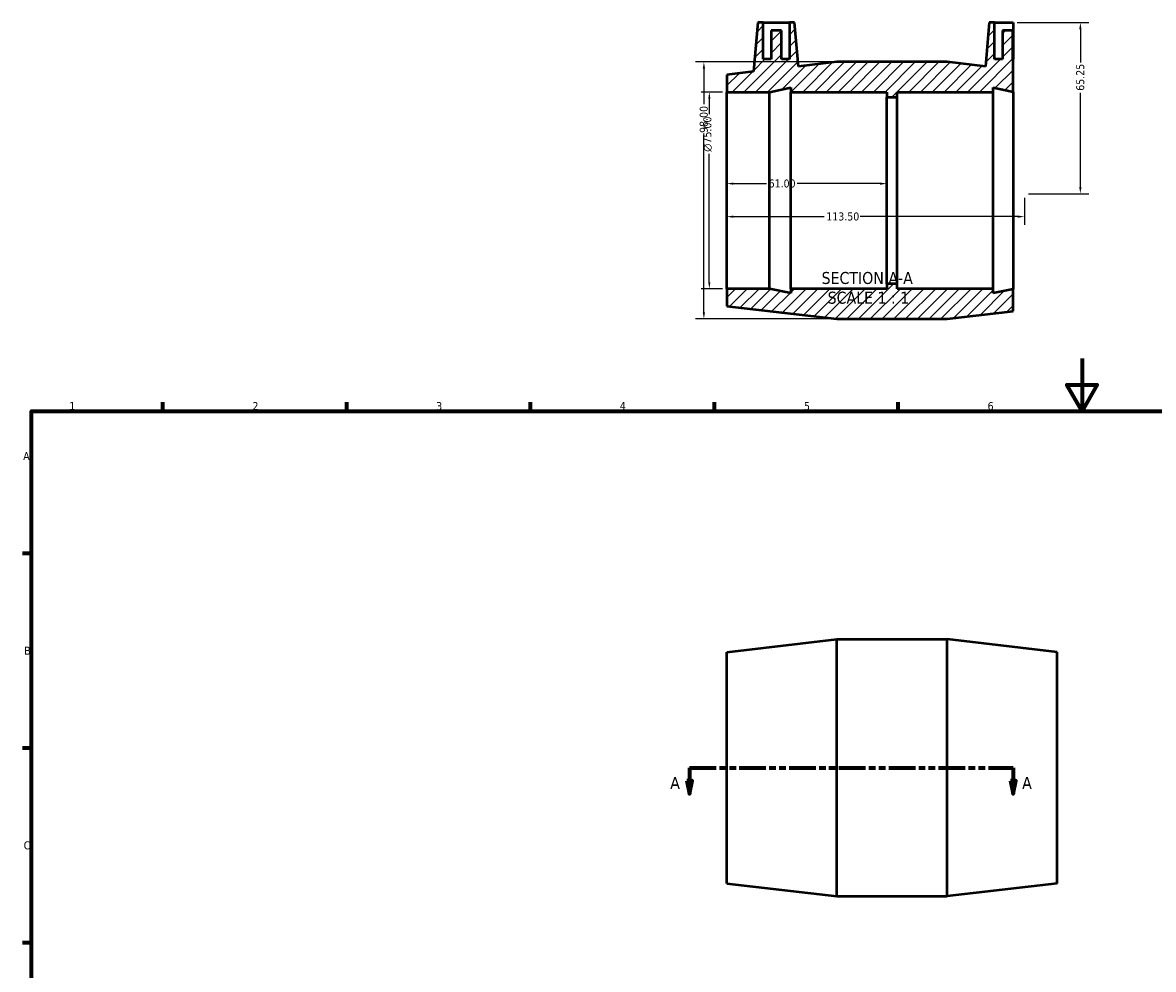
# Model space of a CAD drawing. Header units: millimetres. Extents: x 0 to 895, y 0 to 722.
# Tile 2 of 3: x 17 to 448, y 361 to 722. Entities that reach past the tile are written whole.
import ezdxf

# ---------------------------------------------------------------- set-up
doc = ezdxf.new("R2010")
doc.units = ezdxf.units.MM
doc.linetypes.add('DOUBLE_DASH_CHAIN', pattern=[1.2403, 0.6614, -0.0827, 0.1654, -0.0827, 0.1654, -0.0827])
for name, color, linetype, lineweight in [('Border (ANSI)', 7, 'Continuous', 70), ('Dimension (ANSI)', 7, 'Continuous', 25), ('Hatch (ANSI)', 7, 'Continuous', 18), ('Section Line (ANSI)', 7, 'DOUBLE_DASH_CHAIN', 70), ('Symbol (ANSI)', 7, 'Continuous', 25), ('Visible (ANSI)', 7, 'Continuous', 50)]:
    doc.layers.add(name, color=color, linetype=linetype, lineweight=lineweight)
doc.styles.add('Label Text (ANSI)', font='tahoma.ttf')
doc.styles.add('Note Text (ANSI)', font='tahoma.ttf')
doc.dimstyles.new('Default - mm (ANSI)', dxfattribs={"dimtxt": 3.048, "dimasz": 2.5, "dimexe": 3.175, "dimexo": 1.6002, "dimgap": 0.8, "dimtad": 0, "dimtoh": 1, "dimrnd": 1e-08, "dimzin": 4, "dimdsep": 46, "dimtxsty": 'Note Text (ANSI)', "dimcen": 0.09, "dimdle": 10, "dimclrd": 256, "dimclre": 256, "dimclrt": 256, "dimadec": 1, "dimazin": 1, "dimtfac": 1, "dimtofl": 0, "dimtmove": 0, "dimatfit": 3, "dimfxl": 1, "dimtolj": 1, "dimtzin": 4, "dimlwd": -1, "dimlwe": -1, "dimarcsym": 0})

# ---------------------------------------------------------------- blocks, each defined once
blk = doc.blocks.new('Borders Default Border')
at = {"layer": 'Border (ANSI)'}
for p, q in [((70.08, 574), (70.08, 577.45)), ((140.17, 574), (140.17, 577.45)), ((210.25, 574), (210.25, 577.45)), ((280.33, 574), (280.33, 577.45)), ((350.42, 574), (350.42, 577.45)), ((20, 519.75), (16.55, 519.75)), ((20, 445.5), (16.55, 445.5)), ((20, 371.25), (16.55, 371.25))]:
    blk.add_line(p, q, dxfattribs=at)
at = {"layer": 'Border (ANSI)', "flags": 128}
for points in [[(420.5, 594), (420.5, 574), (414.73, 584), (426.27, 584), (420.5, 574)], [(20, 20), (20, 574), (821, 574), (821, 20), (20, 20)]]:
    blk.add_lwpolyline(points, dxfattribs=at)
at = {"layer": 'Border (ANSI)', "color": 230, "true_color": 0xff0080, "char_height": 3.05, "attachment_point": 7, "style": 'Note Text (ANSI)'}
for s, insert in [('1', (34.35, 574.4)), ('2', (104.2, 574.4)), ('3', (174.26, 574.34)), ('4', (244.23, 574.4)), ('5', (314.48, 574.34)), ('6', (384.49, 574.34)), ('A', (16.78, 555.35)), ('B', (17.15, 481.1)), ('C', (16.95, 406.8))]:
    blk.add_mtext(s, dxfattribs=dict(at, insert=insert))
blk = doc.blocks.new('2dTransSection0')
at = {"layer": 'Section Line (ANSI)', "linetype": 'DOUBLE_DASH_CHAIN', "ltscale": 15.315891}
blk.add_line((270.84, 437.98), (394.21, 437.98), dxfattribs=at)
at = {"layer": 'Section Line (ANSI)', "linetype": 'Continuous'}
for p, q in [((270.84, 437.98), (280.24, 437.98)), ((270.84, 437.98), (270.84, 432.98)), ((384.82, 437.98), (394.21, 437.98)), ((394.21, 437.98), (394.21, 432.98)), ((269.84, 432.98), (270.84, 427.98)), ((271.84, 432.98), (269.84, 432.98)), ((270.84, 432.98), (270.84, 427.98)), ((270.84, 427.98), (271.84, 432.98)), ((393.21, 432.98), (394.21, 427.98)), ((395.21, 432.98), (393.21, 432.98)), ((394.21, 432.98), (394.21, 427.98)), ((394.21, 427.98), (395.21, 432.98))]:
    blk.add_line(p, q, dxfattribs=at)
at = {"layer": 'Section Line (ANSI)', "linetype": 'Continuous', "flags": 128}
for points in [[(269.84, 432.98), (270.84, 427.98), (271.84, 432.98), (269.84, 432.98)], [(393.21, 432.98), (394.21, 427.98), (395.21, 432.98), (393.21, 432.98)]]:
    blk.add_lwpolyline(points, dxfattribs=at)
at = {"layer": 'Section Line (ANSI)'}
for points in [[(269.84, 432.98), (270.84, 427.98), (271.84, 432.98), (269.84, 432.98)], [(393.21, 432.98), (394.21, 427.98), (395.21, 432.98), (393.21, 432.98)]]:
    blk.add_solid(points, dxfattribs=at)
at = {"layer": 'Section Line (ANSI)', "char_height": 4.57, "attachment_point": 7, "style": 'Label Text (ANSI)'}
for insert in [(263.48, 429.91), (397.68, 429.91)]:
    blk.add_mtext('A', dxfattribs=dict(at, insert=insert))
blk = doc.blocks.new('*D7')
at = {"layer": 'Defpoints', "color": 0, "transparency": 16777216}
for p in [(346.03, 660.75), (285.03, 658.16), (346.03, 658.16)]:
    blk.add_point(p, dxfattribs=at)
at = {"layer": 'Dimension (ANSI)', "transparency": 16777216}
for p, q in [((287.53, 660.75), (300.19, 660.75)), ((343.53, 660.75), (311.87, 660.75))]:
    blk.add_line(p, q, dxfattribs=at)
for points in [[(287.53, 661.17), (287.53, 660.33), (285.03, 660.75)], [(343.53, 661.17), (343.53, 660.33), (346.03, 660.75)]]:
    blk.add_solid(points, dxfattribs=at)
at = {"layer": 'Dimension (ANSI)', "color": 230, "true_color": 0xff0080, "transparency": 16777216, "insert": (300.99, 662.34), "char_height": 3.048, "attachment_point": 1, "style": 'Note Text (ANSI)'}
blk.add_mtext('\\A1;61.00', dxfattribs=at)
blk = doc.blocks.new('*D8')
at = {"layer": 'Defpoints', "color": 0, "transparency": 16777216}
for p in [(285.03, 658.16), (398.53, 656.91), (398.53, 648.16)]:
    blk.add_point(p, dxfattribs=at)
at = {"layer": 'Dimension (ANSI)', "transparency": 16777216}
for p, q in [((398.53, 655.31), (398.53, 644.99)), ((287.53, 648.16), (322.19, 648.16)), ((396.03, 648.16), (335.87, 648.16))]:
    blk.add_line(p, q, dxfattribs=at)
for points in [[(287.53, 648.58), (287.53, 647.74), (285.03, 648.16)], [(396.03, 648.58), (396.03, 647.74), (398.53, 648.16)]]:
    blk.add_solid(points, dxfattribs=at)
at = {"layer": 'Dimension (ANSI)', "color": 230, "true_color": 0xff0080, "transparency": 16777216, "insert": (322.99, 649.75), "char_height": 3.048, "attachment_point": 1, "style": 'Note Text (ANSI)'}
blk.add_mtext('\\A1;113.50', dxfattribs=at)
blk = doc.blocks.new('*D9')
at = {"layer": 'Defpoints', "color": 0, "transparency": 16777216}
for p in [(394.21, 722.16), (398.53, 656.91), (419.87, 656.91)]:
    blk.add_point(p, dxfattribs=at)
at = {"layer": 'Dimension (ANSI)', "transparency": 16777216}
for p, q in [((395.81, 722.16), (423.05, 722.16)), ((419.87, 719.66), (419.87, 706.98)), ((419.87, 659.41), (419.87, 695.35)), ((400.13, 656.91), (423.05, 656.91))]:
    blk.add_line(p, q, dxfattribs=at)
for points in [[(419.46, 719.66), (420.29, 719.66), (419.87, 722.16)], [(419.46, 659.41), (420.29, 659.41), (419.87, 656.91)]]:
    blk.add_solid(points, dxfattribs=at)
at = {"layer": 'Dimension (ANSI)', "color": 230, "true_color": 0xff0080, "transparency": 16777216, "insert": (418.29, 696.15), "char_height": 3.048, "attachment_point": 1, "rotation": 90, "style": 'Note Text (ANSI)'}
blk.add_mtext('\\A1;65.25', dxfattribs=at)
blk = doc.blocks.new('*D10')
at = {"layer": 'Defpoints', "color": 0, "transparency": 16777216}
for p in [(285.03, 695.66), (278.4, 620.66), (285.03, 620.66)]:
    blk.add_point(p, dxfattribs=at)
at = {"layer": 'Dimension (ANSI)', "transparency": 16777216}
for p, q in [((283.43, 695.66), (275.23, 695.66)), ((278.4, 693.16), (278.4, 687.23)), ((278.4, 623.16), (278.4, 672.09)), ((283.43, 620.66), (275.23, 620.66))]:
    blk.add_line(p, q, dxfattribs=at)
for points in [[(277.99, 693.16), (278.82, 693.16), (278.4, 695.66)], [(277.99, 623.16), (278.82, 623.16), (278.4, 620.66)]]:
    blk.add_solid(points, dxfattribs=at)
at = {"layer": 'Dimension (ANSI)', "color": 230, "true_color": 0xff0080, "transparency": 16777216, "insert": (276.11, 672.89), "char_height": 3.048, "attachment_point": 1, "rotation": 90, "style": 'Note Text (ANSI)'}
blk.add_mtext('\\A1;\\fAIGDT|b0|i0;\\H3.0480;\\ln\\fTahoma|b0|i0;\\H3.0480;75.00', dxfattribs=at)
blk = doc.blocks.new('*D11')
at = {"layer": 'Defpoints', "color": 0, "transparency": 16777216}
for p in [(327.03, 707.16), (276.33, 609.16), (327.03, 609.16)]:
    blk.add_point(p, dxfattribs=at)
at = {"layer": 'Dimension (ANSI)', "transparency": 16777216}
for p, q in [((325.43, 707.16), (273.16, 707.16)), ((276.33, 704.66), (276.33, 691.02)), ((276.33, 611.66), (276.33, 679.3)), ((325.43, 609.16), (273.16, 609.16))]:
    blk.add_line(p, q, dxfattribs=at)
for points in [[(275.91, 704.66), (276.75, 704.66), (276.33, 707.16)], [(275.91, 611.66), (276.75, 611.66), (276.33, 609.16)]]:
    blk.add_solid(points, dxfattribs=at)
at = {"layer": 'Dimension (ANSI)', "color": 230, "true_color": 0xff0080, "transparency": 16777216, "insert": (274.74, 680.1), "char_height": 3.048, "attachment_point": 1, "rotation": 90, "style": 'Note Text (ANSI)'}
blk.add_mtext('\\A1;98.00', dxfattribs=at)

msp = doc.modelspace()

# ---------------------------------------------------------------- hatches: boundary and pattern name
at = {"layer": 'Hatch (ANSI)'}
h = msp.add_hatch(dxfattribs=at)
h.set_pattern_fill('ANSI31', color=256, scale=25.4, style=0)
h.set_pattern_definition([(45, (0, 0), (-2.245064, 2.245064), [])])
h.paths.add_polyline_path([(394.214, 695.779), (394.214, 708.162), (394.131, 708.162), (394.131, 719.162), (390.131, 719.162), (390.131, 708.162), (387.131, 708.162), (387.131, 722.162), (385.131, 722.162), (383.669, 705.454), (369.031, 707.162), (327.031, 707.162), (312.393, 705.454), (310.931, 722.162), (308.931, 722.162), (308.931, 708.162), (305.931, 708.162), (305.931, 719.162), (301.931, 719.162), (301.931, 708.162), (298.931, 708.162), (298.931, 722.162), (296.931, 722.162), (295.295, 703.459), (285.031, 702.262), (285.031, 695.662), (301.298, 695.662), (309.431, 697.39), (309.431, 695.662), (346.031, 695.662), (346.031, 693.787), (350.031, 693.787), (350.031, 695.662), (386.631, 695.662), (386.631, 697.39)])
h.paths.add_polyline_path([(394.214, 620.545), (386.631, 618.933), (386.631, 620.662), (350.031, 620.662), (350.031, 622.537), (346.031, 622.537), (346.031, 620.662), (309.431, 620.662), (309.431, 618.933), (301.298, 620.662), (285.031, 620.662), (285.031, 614.062), (327.031, 609.162), (369.031, 609.162), (394.214, 612.1)])

# ---------------------------------------------------------------- linework, layer by layer
at = {"layer": 'Visible (ANSI)'}
for p, q in [((296.931, 722.162), (295.295, 703.459)), ((298.931, 722.162), (296.931, 722.162)), ((298.931, 708.162), (298.931, 722.162)), ((298.931, 722.162), (308.931, 722.162)), ((310.931, 722.162), (308.931, 722.162)), ((308.931, 722.162), (308.931, 708.162)), ((312.393, 705.454), (310.931, 722.162)), ((385.131, 722.162), (383.669, 705.454)), ((387.131, 722.162), (385.131, 722.162)), ((387.131, 708.162), (387.131, 722.162)), ((387.131, 722.162), (394.214, 722.162)), ((394.214, 722.162), (394.214, 708.162)), ((305.931, 719.162), (301.931, 719.162)), ((301.931, 719.162), (301.931, 708.162)), ((305.931, 708.162), (305.931, 719.162)), ((394.131, 719.162), (390.131, 719.162)), ((390.131, 719.162), (390.131, 708.162)), ((394.131, 708.162), (394.131, 719.162)), ((301.931, 708.162), (298.931, 708.162)), ((308.931, 708.162), (305.931, 708.162)), ((327.031, 707.162), (312.393, 705.454)), ((369.031, 707.162), (327.031, 707.162)), ((383.669, 705.454), (369.031, 707.162)), ((390.131, 708.162), (387.131, 708.162)), ((394.214, 708.162), (394.131, 708.162)), ((394.214, 695.779), (394.214, 708.162)), ((295.295, 703.459), (285.031, 702.262)), ((285.031, 702.262), (285.031, 695.662)), ((285.031, 695.662), (301.298, 695.662)), ((285.031, 620.662), (285.031, 695.662)), ((301.298, 695.662), (309.431, 697.39)), ((301.298, 620.662), (301.298, 695.662)), ((309.431, 697.39), (309.431, 695.662)), ((309.431, 695.662), (346.031, 695.662)), ((309.431, 620.662), (309.431, 695.662)), ((346.031, 695.662), (346.031, 693.787)), ((350.031, 693.787), (350.031, 695.662)), ((350.031, 695.662), (386.631, 695.662)), ((386.631, 697.39), (394.214, 695.779)), ((386.631, 695.662), (386.631, 697.39)), ((386.631, 620.662), (386.631, 695.662)), ((394.214, 695.779), (394.214, 620.545)), ((346.031, 693.787), (350.031, 693.787)), ((346.031, 622.537), (346.031, 693.787)), ((350.031, 622.537), (350.031, 693.787)), ((350.031, 622.537), (346.031, 622.537)), ((346.031, 622.537), (346.031, 620.662)), ((350.031, 620.662), (350.031, 622.537)), ((301.298, 620.662), (285.031, 620.662)), ((285.031, 620.662), (285.031, 614.062)), ((309.431, 618.933), (301.298, 620.662)), ((346.031, 620.662), (309.431, 620.662)), ((309.431, 620.662), (309.431, 618.933)), ((386.631, 620.662), (350.031, 620.662)), ((386.631, 618.933), (386.631, 620.662)), ((394.214, 620.545), (386.631, 618.933)), ((394.214, 612.1), (394.214, 620.545)), ((285.031, 614.062), (327.031, 609.162)), ((327.031, 609.162), (369.031, 609.162)), ((369.031, 609.162), (394.214, 612.1)), ((285.031, 482.082), (327.031, 486.982)), ((327.031, 388.982), (327.031, 486.982)), ((327.031, 486.982), (369.031, 486.982)), ((369.031, 388.982), (369.031, 486.982)), ((411.031, 482.082), (369.031, 486.982)), ((285.031, 393.882), (285.031, 482.082)), ((411.031, 393.882), (411.031, 482.082)), ((285.031, 393.882), (327.031, 388.982)), ((411.031, 393.882), (369.031, 388.982)), ((327.031, 388.982), (369.031, 388.982))]:
    msp.add_line(p, q, dxfattribs=at)

# ---------------------------------------------------------------- block references
msp.add_blockref('Borders Default Border', (0, 0))
at = {"layer": 'Section Line (ANSI)'}
msp.add_blockref('2dTransSection0', (0, 0), dxfattribs=at)

# ---------------------------------------------------------------- texts
at = {"layer": 'Symbol (ANSI)', "char_height": 4.572, "attachment_point": 7, "style": 'Label Text (ANSI)'}
for s, insert in [('SECTION A-A', (321.2, 622.397)), ('SCALE 1 : 1', (323.519, 614.884))]:
    msp.add_mtext(s, dxfattribs=dict(at, insert=insert))

# ---------------------------------------------------------------- dimensions: what is measured, and where the dimension line sits
at = {"layer": 'Dimension (ANSI)'}
for base, p1, p2, angle, override, picture, middle in [((419.873, 656.912), (394.214, 722.162), (398.531, 656.912), 90, {"dimtoh": 0, "dimdec": 2, "dimtp": 0, "dimtm": 0, "dimtdec": 2, "dimatfit": 1}, '*D9', (419.873, 701.162)), ((276.332, 609.162), (327.031, 707.162), (327.031, 609.162), 90, {"dimtoh": 0, "dimdec": 2, "dimtp": 0, "dimtm": 0, "dimtdec": 2, "dimatfit": 1}, '*D11', (276.332, 685.162)), ((346.031, 660.749), (285.031, 658.162), (346.031, 658.162), 180, {"dimtoh": 0, "dimdec": 2, "dimse1": 1, "dimse2": 1, "dimtp": 0, "dimtm": 0, "dimtdec": 2, "dimatfit": 1}, '*D7', (306.031, 660.749)), ((398.531, 648.162), (285.031, 658.162), (398.531, 656.912), 180, {"dimtoh": 0, "dimdec": 2, "dimse1": 1, "dimtp": 0, "dimtm": 0, "dimtdec": 2, "dimatfit": 1}, '*D8', (329.031, 648.162))]:
    dim = msp.add_linear_dim(base=base, p1=p1, p2=p2, angle=angle, dimstyle='Default - mm (ANSI)', override=override, dxfattribs=at)
    dim.commit()
    dim.dimension.update_dxf_attribs({"geometry": picture, "text_midpoint": middle, "dimtype": 160})
dim = msp.add_linear_dim(base=(278.405, 620.662), p1=(285.031, 695.662), p2=(285.031, 620.662), angle=90, text='\\fAIGDT|b0|i0;\\H3.0480;\\ln\\fTahoma|b0|i0;\\H3.0480;<>', dimstyle='Default - mm (ANSI)', override={"dimtoh": 0, "dimdec": 2, "dimtp": 0, "dimtm": 0, "dimtdec": 2, "dimatfit": 1}, dxfattribs=at)
dim.commit()
dim.dimension.update_dxf_attribs({"geometry": '*D10', "text_midpoint": (278.405, 679.662), "dimtype": 160})

doc.saveas('drawing.dxf')
